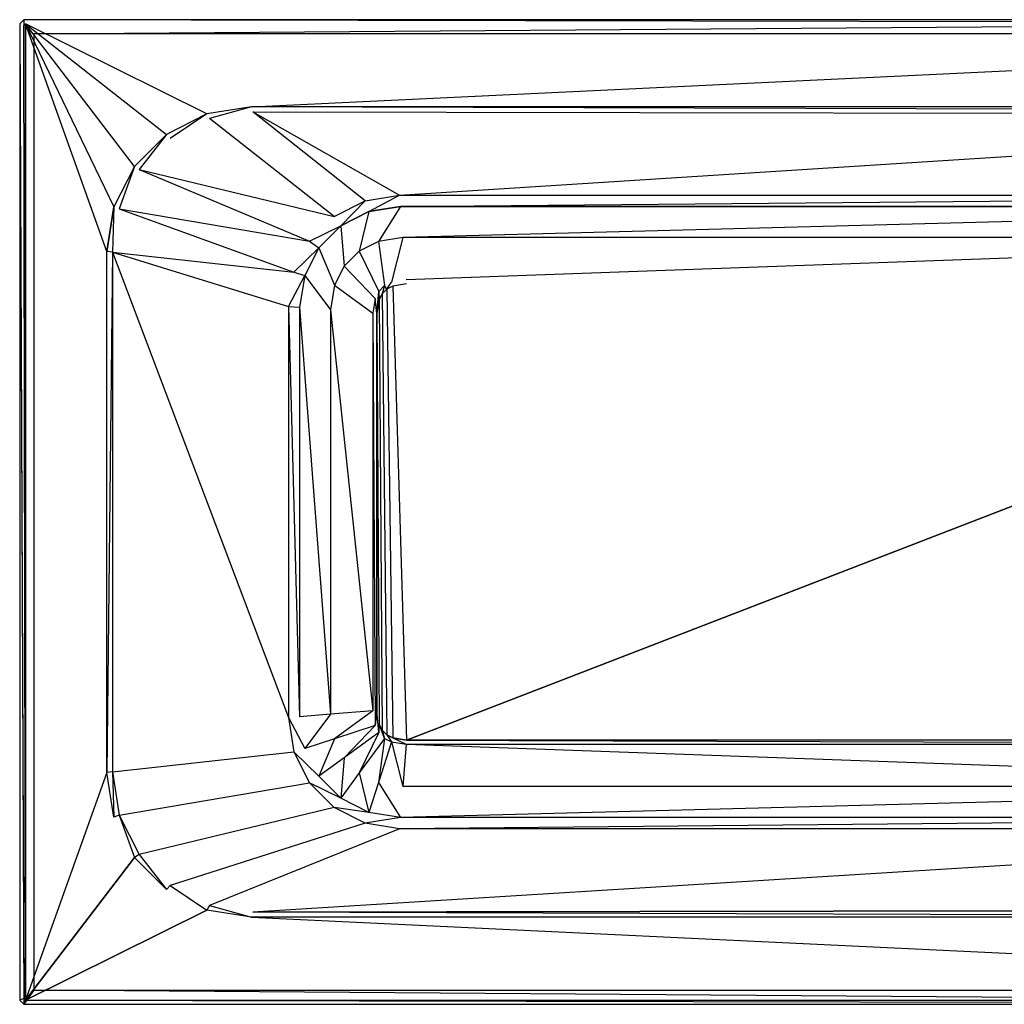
# Model space of a CAD drawing. Extents: x 0 to 1.4, y -0.7 to 0.
# Tile 1 of 7: x 0 to 0.7, y -0.7 to 0. Entities that reach past the tile are written whole.
import ezdxf

# ---------------------------------------------------------------- set-up
doc = ezdxf.new("R2010")
doc.units = 0
for name, color, linetype in [('L11_WANNE__N_BA147ARA2PWV__7___', 7, 'CONTINUOUS'), ('L12_WANNE__N_BA147ARA2PWV__9___', 7, 'CONTINUOUS'), ('L13_WANNE__N_BA147ARA2PWV__10__', 7, 'CONTINUOUS'), ('L4_WANNE__N_BA147ARA2PWV__9___R', 7, 'CONTINUOUS'), ('L5_WANNE__N_BA147ARA2PWV__1___R', 7, 'CONTINUOUS'), ('L6_WANNE__N_BA147ARA2PWV__2___R', 7, 'CONTINUOUS'), ('L9_WANNE__N_BA147ARA2PWV__5___R', 7, 'CONTINUOUS')]:
    doc.layers.add(name, color=color, linetype=linetype)

msp = doc.modelspace()

# ---------------------------------------------------------------- linework, layer by layer
at = {"layer": 'L11_WANNE__N_BA147ARA2PWV__7___', "color": 8}
for points, invisible_edges in [([(0.265298, -0.18938), (0.274958, -0.51215), (0.274958, -0.18785), (0.265298, -0.18938)], 10), ([(0.274958, -0.18785), (0.274958, -0.51215), (1.115042, -0.18785), (0.274958, -0.18785)], 13), ([(1.115042, -0.18785), (0.274958, -0.51215), (1.115042, -0.51215), (1.115042, -0.18785)], 10), ([(0.25553, -0.199148), (0.257691, -0.505093), (0.257691, -0.194907), (0.25553, -0.199148)], 10), ([(0.257691, -0.194907), (0.261057, -0.508459), (0.261057, -0.191541), (0.257691, -0.194907)], 10), ([(0.257691, -0.194907), (0.257691, -0.505093), (0.261057, -0.508459), (0.257691, -0.194907)], 13), ([(0.261057, -0.191541), (0.265298, -0.51062), (0.265298, -0.18938), (0.261057, -0.191541)], 10), ([(0.261057, -0.191541), (0.261057, -0.508459), (0.265298, -0.51062), (0.261057, -0.191541)], 13), ([(0.265298, -0.18938), (0.265298, -0.51062), (0.274958, -0.51215), (0.265298, -0.18938)], 13), ([(0.254, -0.208808), (0.25553, -0.500852), (0.25553, -0.199148), (0.254, -0.208808)], 10), ([(0.25553, -0.199148), (0.25553, -0.500852), (0.257691, -0.505093), (0.25553, -0.199148)], 13), ([(0.25553, -0.500852), (0.254, -0.208808), (0.254, -0.491192), (0.25553, -0.500852)], 13)]:
    msp.add_3dface(points, dxfattribs=dict(at, invisible_edges=invisible_edges))
at = {"layer": 'L12_WANNE__N_BA147ARA2PWV__9___', "color": 8}
for points, invisible_edges in [([(0, -0.003, 0.422), (0.003, -0.7, 0.422), (0.003, 0, 0.422), (0, -0.003, 0.422)], 10), ([(0.003, 0, 0.422), (0.003, -0.7, 0.422), (0.01, -0.69, 0.422), (0.003, 0, 0.422)], 13), ([(0.003, 0, 0.422), (0.01, -0.01, 0.422), (1.397, 0, 0.422), (0.003, 0, 0.422)], 13), ([(0.01, -0.01, 0.422), (0.003, 0, 0.422), (0.01, -0.69, 0.422), (0.01, -0.01, 0.422)], 15), ([(1.397, 0, 0.422), (0.01, -0.01, 0.422), (1.39, -0.01, 0.422), (1.397, 0, 0.422)], 15), ([(0.003, -0.7, 0.422), (0, -0.003, 0.422), (0, -0.697, 0.422), (0.003, -0.7, 0.422)], 13), ([(0.01, -0.69, 0.422), (0.003, -0.7, 0.422), (1.397, -0.7, 0.422), (0.01, -0.69, 0.422)], 10), ([(0.01, -0.69, 0.422), (1.397, -0.7, 0.422), (1.39, -0.69, 0.422), (0.01, -0.69, 0.422)], 13)]:
    msp.add_3dface(points, dxfattribs=dict(at, invisible_edges=invisible_edges))
at = {"layer": 'L13_WANNE__N_BA147ARA2PWV__10__', "color": 8}
for points, invisible_edges in [([(0.01, -0.69, 0.425), (0.01, -0.01, 0.422), (0.01, -0.69, 0.422), (0.01, -0.69, 0.425)], 13), ([(0.01, -0.01, 0.422), (0.01, -0.69, 0.425), (0.01, -0.01, 0.425), (0.01, -0.01, 0.422)], 14), ([(0.01, -0.01, 0.422), (1.39, -0.01, 0.425), (1.39, -0.01, 0.422), (0.01, -0.01, 0.422)], 13), ([(1.39, -0.01, 0.425), (0.01, -0.01, 0.422), (0.01, -0.01, 0.425), (1.39, -0.01, 0.425)], 14), ([(1.39, -0.69, 0.425), (0.01, -0.69, 0.422), (1.39, -0.69, 0.422), (1.39, -0.69, 0.425)], 13), ([(0.01, -0.69, 0.422), (1.39, -0.69, 0.425), (0.01, -0.69, 0.425), (0.01, -0.69, 0.422)], 14)]:
    msp.add_3dface(points, dxfattribs=dict(at, invisible_edges=invisible_edges))
at = {"layer": 'L4_WANNE__N_BA147ARA2PWV__9___R', "color": 8}
for points, invisible_edges in [([(0, -0.003, 0.425), (0.003, -0.7, 0.425), (0.003, 0, 0.425), (0, -0.003, 0.425)], 10), ([(0.003, 0, 0.425), (0.003, -0.7, 0.425), (0.01, -0.69, 0.425), (0.003, 0, 0.425)], 13), ([(0.003, 0, 0.425), (0.01, -0.01, 0.425), (1.397, 0, 0.425), (0.003, 0, 0.425)], 13), ([(0.01, -0.01, 0.425), (0.003, 0, 0.425), (0.01, -0.69, 0.425), (0.01, -0.01, 0.425)], 15), ([(1.397, 0, 0.425), (0.01, -0.01, 0.425), (1.39, -0.01, 0.425), (1.397, 0, 0.425)], 15), ([(0.003, -0.7, 0.425), (0, -0.003, 0.425), (0, -0.697, 0.425), (0.003, -0.7, 0.425)], 13), ([(0.01, -0.69, 0.425), (0.003, -0.7, 0.425), (1.397, -0.7, 0.425), (0.01, -0.69, 0.425)], 10), ([(0.01, -0.69, 0.425), (1.397, -0.7, 0.425), (1.39, -0.69, 0.425), (0.01, -0.69, 0.425)], 13)]:
    msp.add_3dface(points, dxfattribs=dict(at, invisible_edges=invisible_edges))
at = {"layer": 'L5_WANNE__N_BA147ARA2PWV__1___R', "color": 8}
for points, invisible_edges in [([(0.134896, -0.070315, 0.457139), (0.164764, -0.062, 0.46), (0.133162, -0.067011, 0.46), (0.134896, -0.070315, 0.457139)], 13), ([(0.164764, -0.062, 0.46), (0.134896, -0.070315, 0.457139), (0.165754, -0.06543, 0.457128), (0.164764, -0.062, 0.46)], 14), ([(1.265236, -0.061998, 0.459999), (0.164764, -0.062, 0.46), (1.264668, -0.06544, 0.457051), (1.265236, -0.061998, 0.459999)], 14), ([(1.264668, -0.06544, 0.457051), (0.164764, -0.062, 0.46), (0.165754, -0.06543, 0.457128), (1.264668, -0.06544, 0.457051)], 14), ([(0.107058, -0.084497, 0.457147), (0.133162, -0.067011, 0.46), (0.104439, -0.081644, 0.46), (0.107058, -0.084497, 0.457147)], 13), ([(0.133162, -0.067011, 0.46), (0.107058, -0.084497, 0.457147), (0.134896, -0.070315, 0.457139), (0.133162, -0.067011, 0.46)], 14), ([(0.084967, -0.106586, 0.457152), (0.104439, -0.081644, 0.46), (0.081643, -0.104438, 0.46), (0.084967, -0.106586, 0.457152)], 13), ([(0.104439, -0.081644, 0.46), (0.084967, -0.106586, 0.457152), (0.107058, -0.084497, 0.457147), (0.104439, -0.081644, 0.46)], 14), ([(0.070784, -0.134421, 0.457153), (0.081643, -0.104438, 0.46), (0.067006, -0.13316, 0.46), (0.070784, -0.134421, 0.457153)], 13), ([(0.081643, -0.104438, 0.46), (0.070784, -0.134421, 0.457153), (0.084967, -0.106586, 0.457152), (0.081643, -0.104438, 0.46)], 14), ([(0.065897, -0.165277, 0.457151), (0.067006, -0.13316, 0.46), (0.062, -0.164764, 0.459999), (0.065897, -0.165277, 0.457151)], 13), ([(0.067006, -0.13316, 0.46), (0.065897, -0.165277, 0.457151), (0.070784, -0.134421, 0.457153), (0.067006, -0.13316, 0.46)], 14), ([(0.062, -0.535236, 0.46), (0.065897, -0.165277, 0.457151), (0.062, -0.164764, 0.459999), (0.062, -0.535236, 0.46)], 13), ([(0.065897, -0.165277, 0.457151), (0.062, -0.535236, 0.46), (0.065897, -0.534723, 0.457151), (0.065897, -0.165277, 0.457151)], 14), ([(0.067007, -0.56684, 0.46), (0.065897, -0.534723, 0.457151), (0.062, -0.535236, 0.46), (0.067007, -0.56684, 0.46)], 13), ([(0.065897, -0.534723, 0.457151), (0.067007, -0.56684, 0.46), (0.070784, -0.565579, 0.457153), (0.065897, -0.534723, 0.457151)], 14), ([(0.081641, -0.595564, 0.46), (0.070784, -0.565579, 0.457153), (0.067007, -0.56684, 0.46), (0.081641, -0.595564, 0.46)], 13), ([(0.070784, -0.565579, 0.457153), (0.081641, -0.595564, 0.46), (0.084967, -0.593414, 0.457152), (0.070784, -0.565579, 0.457153)], 14), ([(0.104435, -0.61836, 0.459999), (0.084967, -0.593414, 0.457152), (0.081641, -0.595564, 0.46), (0.104435, -0.61836, 0.459999)], 13), ([(0.084967, -0.593414, 0.457152), (0.104435, -0.61836, 0.459999), (0.107058, -0.615503, 0.457147), (0.084967, -0.593414, 0.457152)], 14), ([(0.133159, -0.632996, 0.459998), (0.107058, -0.615503, 0.457147), (0.104435, -0.61836, 0.459999), (0.133159, -0.632996, 0.459998)], 13), ([(0.107058, -0.615503, 0.457147), (0.133159, -0.632996, 0.459998), (0.134896, -0.629685, 0.457139), (0.107058, -0.615503, 0.457147)], 14), ([(0.164764, -0.638, 0.46), (0.134896, -0.629685, 0.457139), (0.133159, -0.632996, 0.459998), (0.164764, -0.638, 0.46)], 13), ([(0.134896, -0.629685, 0.457139), (0.164764, -0.638, 0.46), (0.165754, -0.63457, 0.457128), (0.134896, -0.629685, 0.457139)], 14), ([(1.265236, -0.638, 0.46), (0.165754, -0.63457, 0.457128), (0.164764, -0.638, 0.46), (1.265236, -0.638, 0.46)], 14), ([(1.265236, -0.638, 0.46), (1.264668, -0.634559, 0.457051), (0.165754, -0.63457, 0.457128), (1.265236, -0.638, 0.46)], 14)]:
    msp.add_3dface(points, dxfattribs=dict(at, invisible_edges=invisible_edges))
at = {"layer": 'L6_WANNE__N_BA147ARA2PWV__2___R', "color": 8}
for points, invisible_edges in [([(0.003, -0.004243, 0.46), (0.003, 0, 0.457), (0, -0.003, 0.457), (0.003, -0.004243, 0.46)], 13), ([(0, -0.003, 0.457), (0.003, 0, 0.425), (0, -0.003, 0.425), (0, -0.003, 0.457)], 13), ([(0.003, 0, 0.425), (0, -0.003, 0.457), (0.003, 0, 0.457), (0.003, 0, 0.425)], 14), ([(0.003, 0, 0.457), (0.003, -0.004243, 0.46), (0.004243, -0.003, 0.46), (0.003, 0, 0.457)], 14), ([(0.003, 0, 0.457), (1.395757, -0.003, 0.46), (1.397, 0, 0.457), (0.003, 0, 0.457)], 13), ([(1.395757, -0.003, 0.46), (0.003, 0, 0.457), (0.004243, -0.003, 0.46), (1.395757, -0.003, 0.46)], 14), ([(0.003, 0, 0.425), (1.397, 0, 0.457), (1.397, 0, 0.425), (0.003, 0, 0.425)], 13), ([(1.397, 0, 0.457), (0.003, 0, 0.425), (0.003, 0, 0.457), (1.397, 0, 0.457)], 14), ([(0.003, -0.695757, 0.46), (0, -0.003, 0.457), (0, -0.697, 0.457), (0.003, -0.695757, 0.46)], 13), ([(0, -0.003, 0.457), (0.003, -0.695757, 0.46), (0.003, -0.004243, 0.46), (0, -0.003, 0.457)], 14), ([(0, -0.697, 0.457), (0, -0.003, 0.425), (0, -0.697, 0.425), (0, -0.697, 0.457)], 13), ([(0, -0.003, 0.425), (0, -0.697, 0.457), (0, -0.003, 0.457), (0, -0.003, 0.425)], 14), ([(0.003, -0.004243, 0.46), (0.004243, -0.697, 0.46), (0.004243, -0.003, 0.46), (0.003, -0.004243, 0.46)], 13), ([(0.004243, -0.697, 0.46), (0.003, -0.004243, 0.46), (0.003, -0.695757, 0.46), (0.004243, -0.697, 0.46)], 10), ([(0.004243, -0.003, 0.46), (0.004243, -0.697, 0.46), (0.062, -0.164764, 0.459999), (0.004243, -0.003, 0.46)], 10), ([(0.004243, -0.003, 0.46), (0.062, -0.164764, 0.459999), (0.067006, -0.13316, 0.46), (0.004243, -0.003, 0.46)], 13), ([(0.004243, -0.003, 0.46), (0.067006, -0.13316, 0.46), (0.081643, -0.104438, 0.46), (0.004243, -0.003, 0.46)], 10), ([(0.004243, -0.003, 0.46), (0.081643, -0.104438, 0.46), (0.104439, -0.081644, 0.46), (0.004243, -0.003, 0.46)], 13), ([(0.004243, -0.003, 0.46), (0.104439, -0.081644, 0.46), (0.133162, -0.067011, 0.46), (0.004243, -0.003, 0.46)], 10), ([(0.004243, -0.003, 0.46), (0.133162, -0.067011, 0.46), (0.164764, -0.062, 0.46), (0.004243, -0.003, 0.46)], 15), ([(0.004243, -0.003, 0.46), (0.164764, -0.062, 0.46), (1.395757, -0.003, 0.46), (0.004243, -0.003, 0.46)], 13), ([(1.395757, -0.003, 0.46), (0.164764, -0.062, 0.46), (1.265236, -0.061998, 0.459999), (1.395757, -0.003, 0.46)], 15), ([(0.004243, -0.697, 0.46), (0.062, -0.535236, 0.46), (0.062, -0.164764, 0.459999), (0.004243, -0.697, 0.46)], 13), ([(0.062, -0.535236, 0.46), (0.004243, -0.697, 0.46), (0.067007, -0.56684, 0.46), (0.062, -0.535236, 0.46)], 10), ([(0.067007, -0.56684, 0.46), (0.004243, -0.697, 0.46), (0.081641, -0.595564, 0.46), (0.067007, -0.56684, 0.46)], 13), ([(0.081641, -0.595564, 0.46), (0.004243, -0.697, 0.46), (0.104435, -0.61836, 0.459999), (0.081641, -0.595564, 0.46)], 10), ([(0.104435, -0.61836, 0.459999), (0.004243, -0.697, 0.46), (0.133159, -0.632996, 0.459998), (0.104435, -0.61836, 0.459999)], 13), ([(0.133159, -0.632996, 0.459998), (0.004243, -0.697, 0.46), (0.164764, -0.638, 0.46), (0.133159, -0.632996, 0.459998)], 10), ([(0.164764, -0.638, 0.46), (0.004243, -0.697, 0.46), (1.395757, -0.697, 0.46), (0.164764, -0.638, 0.46)], 13), ([(0.164764, -0.638, 0.46), (1.395757, -0.697, 0.46), (1.265236, -0.638, 0.46), (0.164764, -0.638, 0.46)], 10), ([(0.003, -0.7, 0.457), (0.003, -0.695757, 0.46), (0, -0.697, 0.457), (0.003, -0.7, 0.457)], 13), ([(0.003, -0.7, 0.425), (0, -0.697, 0.457), (0, -0.697, 0.425), (0.003, -0.7, 0.425)], 13), ([(0, -0.697, 0.457), (0.003, -0.7, 0.425), (0.003, -0.7, 0.457), (0, -0.697, 0.457)], 14), ([(0.003, -0.695757, 0.46), (0.003, -0.7, 0.457), (0.004243, -0.697, 0.46), (0.003, -0.695757, 0.46)], 14), ([(1.397, -0.7, 0.457), (0.004243, -0.697, 0.46), (0.003, -0.7, 0.457), (1.397, -0.7, 0.457)], 13), ([(1.397, -0.7, 0.457), (0.003, -0.7, 0.425), (1.397, -0.7, 0.425), (1.397, -0.7, 0.457)], 13), ([(0.003, -0.7, 0.425), (1.397, -0.7, 0.457), (0.003, -0.7, 0.457), (0.003, -0.7, 0.425)], 14), ([(0.004243, -0.697, 0.46), (1.397, -0.7, 0.457), (1.395757, -0.697, 0.46), (0.004243, -0.697, 0.46)], 14)]:
    msp.add_3dface(points, dxfattribs=dict(at, invisible_edges=invisible_edges))
at = {"layer": 'L9_WANNE__N_BA147ARA2PWV__5___R', "color": 8}
for points, invisible_edges in [([(0.245588, -0.128717, 0.06), (0.165754, -0.06543, 0.457128), (0.134896, -0.070315, 0.457139), (0.245588, -0.128717, 0.06)], 14), ([(0.27, -0.124849, 0.06), (1.162985, -0.067685, 0.44205), (0.165754, -0.06543, 0.457128), (0.27, -0.124849, 0.06)], 10), ([(0.165754, -0.06543, 0.457128), (1.162985, -0.067685, 0.44205), (1.18249, -0.067243, 0.444999), (0.165754, -0.06543, 0.457128)], 13), ([(0.165754, -0.06543, 0.457128), (1.18249, -0.067243, 0.444999), (1.263644, -0.066802, 0.447948), (0.165754, -0.06543, 0.457128)], 14), ([(0.165754, -0.06543, 0.457128), (1.263644, -0.066802, 0.447948), (1.264668, -0.06544, 0.457051), (0.165754, -0.06543, 0.457128)], 15), ([(0.165754, -0.06543, 0.457128), (0.245588, -0.128717, 0.06), (0.27, -0.124849, 0.06), (0.165754, -0.06543, 0.457128)], 13), ([(1.162985, -0.067685, 0.44205), (0.27, -0.124849, 0.06), (1.12, -0.124848, 0.06), (1.162985, -0.067685, 0.44205)], 13), ([(0.223565, -0.139938, 0.06), (0.134896, -0.070315, 0.457139), (0.107058, -0.084497, 0.457147), (0.223565, -0.139938, 0.06)], 14), ([(0.134896, -0.070315, 0.457139), (0.223565, -0.139938, 0.06), (0.245588, -0.128717, 0.06), (0.134896, -0.070315, 0.457139)], 13), ([(0.084967, -0.106586, 0.457152), (0.223565, -0.139938, 0.06), (0.107058, -0.084497, 0.457147), (0.084967, -0.106586, 0.457152)], 14), ([(0.070784, -0.134421, 0.457153), (0.206088, -0.157415, 0.06), (0.084967, -0.106586, 0.457152), (0.070784, -0.134421, 0.457153)], 14), ([(0.223565, -0.139938, 0.06), (0.084967, -0.106586, 0.457152), (0.206088, -0.157415, 0.06), (0.223565, -0.139938, 0.06)], 13), ([(0.248102, -0.136456, 0.03), (0.27, -0.124849, 0.06), (0.245588, -0.128717, 0.06), (0.248102, -0.136456, 0.03)], 14), ([(0.27, -0.124849, 0.06), (0.248102, -0.136456, 0.03), (0.270633, -0.132888, 0.03), (0.27, -0.124849, 0.06)], 13), ([(0.270633, -0.132888, 0.03), (1.12, -0.124848, 0.06), (0.27, -0.124849, 0.06), (0.270633, -0.132888, 0.03)], 14), ([(1.12, -0.124848, 0.06), (0.270633, -0.132888, 0.03), (1.119367, -0.132888, 0.03), (1.12, -0.124848, 0.06)], 13), ([(0.228348, -0.146522, 0.03), (0.245588, -0.128717, 0.06), (0.223565, -0.139938, 0.06), (0.228348, -0.146522, 0.03)], 14), ([(0.245588, -0.128717, 0.06), (0.228348, -0.146522, 0.03), (0.248102, -0.136456, 0.03), (0.245588, -0.128717, 0.06)], 13), ([(0.254974, -0.157604, 0.008038), (0.270633, -0.132888, 0.03), (0.248102, -0.136456, 0.03), (0.254974, -0.157604, 0.008038)], 13), ([(0.270633, -0.132888, 0.03), (0.254974, -0.157604, 0.008038), (0.272361, -0.15485, 0.008038), (0.270633, -0.132888, 0.03)], 14), ([(0.272361, -0.15485, 0.008038), (1.119367, -0.132888, 0.03), (0.270633, -0.132888, 0.03), (0.272361, -0.15485, 0.008038)], 13), ([(1.119367, -0.132888, 0.03), (0.272361, -0.15485, 0.008038), (1.117639, -0.15485, 0.008038), (1.119367, -0.132888, 0.03)], 14), ([(0.065897, -0.165277, 0.457151), (0.194867, -0.179438, 0.06), (0.070784, -0.134421, 0.457153), (0.065897, -0.165277, 0.457151)], 14), ([(0.206088, -0.157415, 0.06), (0.070784, -0.134421, 0.457153), (0.194867, -0.179438, 0.06), (0.206088, -0.157415, 0.06)], 13), ([(0.206088, -0.157415, 0.06), (0.228348, -0.146522, 0.03), (0.223565, -0.139938, 0.06), (0.206088, -0.157415, 0.06)], 14), ([(0.241418, -0.164511, 0.008038), (0.248102, -0.136456, 0.03), (0.228348, -0.146522, 0.03), (0.241418, -0.164511, 0.008038)], 13), ([(0.248102, -0.136456, 0.03), (0.241418, -0.164511, 0.008038), (0.254974, -0.157604, 0.008038), (0.248102, -0.136456, 0.03)], 14), ([(0.228348, -0.146522, 0.03), (0.206088, -0.157415, 0.06), (0.212672, -0.162198, 0.03), (0.228348, -0.146522, 0.03)], 13), ([(0.230661, -0.175268, 0.008038), (0.228348, -0.146522, 0.03), (0.212672, -0.162198, 0.03), (0.230661, -0.175268, 0.008038)], 13), ([(0.228348, -0.146522, 0.03), (0.230661, -0.175268, 0.008038), (0.241418, -0.164511, 0.008038), (0.228348, -0.146522, 0.03)], 14), ([(0.194867, -0.179438, 0.06), (0.212672, -0.162198, 0.03), (0.206088, -0.157415, 0.06), (0.194867, -0.179438, 0.06)], 14), ([(0.259272, -0.189084), (0.254974, -0.157604, 0.008038), (0.241418, -0.164511, 0.008038), (0.259272, -0.189084)], 13), ([(0.26436, -0.186491), (0.272361, -0.15485, 0.008038), (0.254974, -0.157604, 0.008038), (0.26436, -0.186491)], 13), ([(0.254974, -0.157604, 0.008038), (0.259272, -0.189084), (0.26436, -0.186491), (0.254974, -0.157604, 0.008038)], 14), ([(0.272361, -0.15485, 0.008038), (0.26436, -0.186491), (0.274722, -0.18485), (0.272361, -0.15485, 0.008038)], 14), ([(0.274722, -0.18485), (1.117639, -0.15485, 0.008038), (0.272361, -0.15485, 0.008038), (0.274722, -0.18485)], 13), ([(1.117639, -0.15485, 0.008038), (0.274722, -0.18485), (1.115278, -0.18485), (1.117639, -0.15485, 0.008038)], 14), ([(0.194867, -0.179438, 0.06), (0.065897, -0.165277, 0.457151), (0.191, -0.20385, 0.06), (0.194867, -0.179438, 0.06)], 13), ([(0.191, -0.49615, 0.06), (0.065897, -0.165277, 0.457151), (0.065897, -0.534723, 0.457151), (0.191, -0.49615, 0.06)], 13), ([(0.065897, -0.165277, 0.457151), (0.191, -0.49615, 0.06), (0.191, -0.20385, 0.06), (0.065897, -0.165277, 0.457151)], 14), ([(0.212672, -0.162198, 0.03), (0.194867, -0.179438, 0.06), (0.202606, -0.181952, 0.03), (0.212672, -0.162198, 0.03)], 13), ([(0.223754, -0.188824, 0.008038), (0.212672, -0.162198, 0.03), (0.202606, -0.181952, 0.03), (0.223754, -0.188824, 0.008038)], 13), ([(0.212672, -0.162198, 0.03), (0.223754, -0.188824, 0.008038), (0.230661, -0.175268, 0.008038), (0.212672, -0.162198, 0.03)], 14), ([(0.255234, -0.193122), (0.241418, -0.164511, 0.008038), (0.230661, -0.175268, 0.008038), (0.255234, -0.193122)], 13), ([(0.241418, -0.164511, 0.008038), (0.255234, -0.193122), (0.259272, -0.189084), (0.241418, -0.164511, 0.008038)], 14), ([(0.191, -0.20385, 0.06), (0.202606, -0.181952, 0.03), (0.194867, -0.179438, 0.06), (0.191, -0.20385, 0.06)], 14), ([(0.202606, -0.181952, 0.03), (0.191, -0.20385, 0.06), (0.199038, -0.204483, 0.03), (0.202606, -0.181952, 0.03)], 13), ([(0.221, -0.206211, 0.008038), (0.202606, -0.181952, 0.03), (0.199038, -0.204483, 0.03), (0.221, -0.206211, 0.008038)], 13), ([(0.202606, -0.181952, 0.03), (0.221, -0.206211, 0.008038), (0.223754, -0.188824, 0.008038), (0.202606, -0.181952, 0.03)], 14), ([(0.252641, -0.19821), (0.230661, -0.175268, 0.008038), (0.223754, -0.188824, 0.008038), (0.252641, -0.19821)], 13), ([(0.230661, -0.175268, 0.008038), (0.252641, -0.19821), (0.255234, -0.193122), (0.230661, -0.175268, 0.008038)], 14), ([(0.251, -0.208572), (0.223754, -0.188824, 0.008038), (0.221, -0.206211, 0.008038), (0.251, -0.208572)], 13), ([(0.223754, -0.188824, 0.008038), (0.251, -0.208572), (0.252641, -0.19821), (0.223754, -0.188824, 0.008038)], 14), ([(0.259272, -0.189084), (0.261057, -0.191541), (0.26436, -0.186491), (0.259272, -0.189084)], 13), ([(0.26436, -0.186491), (0.261057, -0.191541), (0.265298, -0.18938), (0.26436, -0.186491)], 15), ([(0.26436, -0.186491), (0.265298, -0.18938), (0.274722, -0.18485), (0.26436, -0.186491)], 15), ([(0.274722, -0.18485), (0.265298, -0.18938), (0.274958, -0.18785), (0.274722, -0.18485)], 15), ([(0.274722, -0.18485), (0.274958, -0.18785), (1.115278, -0.18485), (0.274722, -0.18485)], 15), ([(1.115278, -0.18485), (0.274958, -0.18785), (1.115042, -0.18785), (1.115278, -0.18485)], 15), ([(0.252641, -0.19821), (0.254, -0.208808), (0.255234, -0.193122), (0.252641, -0.19821)], 13), ([(0.255234, -0.193122), (0.254, -0.208808), (0.25553, -0.199148), (0.255234, -0.193122)], 13), ([(0.255234, -0.193122), (0.25553, -0.199148), (0.259272, -0.189084), (0.255234, -0.193122)], 10), ([(0.259272, -0.189084), (0.25553, -0.199148), (0.257691, -0.194907), (0.259272, -0.189084)], 13), ([(0.259272, -0.189084), (0.257691, -0.194907), (0.261057, -0.191541), (0.259272, -0.189084)], 10), ([(0.251, -0.208572), (0.252641, -0.50179), (0.252641, -0.19821), (0.251, -0.208572)], 10), ([(0.252641, -0.19821), (0.252641, -0.50179), (0.254, -0.491192), (0.252641, -0.19821)], 13), ([(0.254, -0.208808), (0.252641, -0.19821), (0.254, -0.491192), (0.254, -0.208808)], 10), ([(0.199038, -0.495517, 0.03), (0.191, -0.20385, 0.06), (0.191, -0.49615, 0.06), (0.199038, -0.495517, 0.03)], 13), ([(0.191, -0.20385, 0.06), (0.199038, -0.495517, 0.03), (0.199038, -0.204483, 0.03), (0.191, -0.20385, 0.06)], 14), ([(0.221, -0.493789, 0.008038), (0.199038, -0.204483, 0.03), (0.199038, -0.495517, 0.03), (0.221, -0.493789, 0.008038)], 13), ([(0.199038, -0.204483, 0.03), (0.221, -0.493789, 0.008038), (0.221, -0.206211, 0.008038), (0.199038, -0.204483, 0.03)], 14), ([(0.251, -0.491428), (0.221, -0.206211, 0.008038), (0.221, -0.493789, 0.008038), (0.251, -0.491428)], 13), ([(0.221, -0.206211, 0.008038), (0.251, -0.491428), (0.251, -0.208572), (0.221, -0.206211, 0.008038)], 14), ([(0.252641, -0.50179), (0.251, -0.208572), (0.251, -0.491428), (0.252641, -0.50179)], 13), ([(0.065897, -0.534723, 0.457151), (0.194867, -0.520562, 0.06), (0.191, -0.49615, 0.06), (0.065897, -0.534723, 0.457151)], 14), ([(0.191, -0.49615, 0.06), (0.202606, -0.518048, 0.03), (0.199038, -0.495517, 0.03), (0.191, -0.49615, 0.06)], 14), ([(0.202606, -0.518048, 0.03), (0.191, -0.49615, 0.06), (0.194867, -0.520562, 0.06), (0.202606, -0.518048, 0.03)], 13), ([(0.202606, -0.518048, 0.03), (0.221, -0.493789, 0.008038), (0.199038, -0.495517, 0.03), (0.202606, -0.518048, 0.03)], 13), ([(0.221, -0.493789, 0.008038), (0.202606, -0.518048, 0.03), (0.223754, -0.511176, 0.008038), (0.221, -0.493789, 0.008038)], 14), ([(0.223754, -0.511176, 0.008038), (0.251, -0.491428), (0.221, -0.493789, 0.008038), (0.223754, -0.511176, 0.008038)], 13), ([(0.251, -0.491428), (0.223754, -0.511176, 0.008038), (0.252641, -0.50179), (0.251, -0.491428)], 14), ([(0.254, -0.491192), (0.252641, -0.50179), (0.255234, -0.506878), (0.254, -0.491192)], 10), ([(0.254, -0.491192), (0.255234, -0.506878), (0.25553, -0.500852), (0.254, -0.491192)], 13), ([(0.230661, -0.524732, 0.008038), (0.252641, -0.50179), (0.223754, -0.511176, 0.008038), (0.230661, -0.524732, 0.008038)], 13), ([(0.252641, -0.50179), (0.230661, -0.524732, 0.008038), (0.255234, -0.506878), (0.252641, -0.50179)], 14), ([(0.25553, -0.500852), (0.255234, -0.506878), (0.259272, -0.510916), (0.25553, -0.500852)], 10), ([(0.25553, -0.500852), (0.259272, -0.510916), (0.257691, -0.505093), (0.25553, -0.500852)], 13), ([(0.241418, -0.535489, 0.008038), (0.255234, -0.506878), (0.230661, -0.524732, 0.008038), (0.241418, -0.535489, 0.008038)], 13), ([(0.255234, -0.506878), (0.241418, -0.535489, 0.008038), (0.259272, -0.510916), (0.255234, -0.506878)], 14), ([(0.254974, -0.542396, 0.008038), (0.259272, -0.510916), (0.241418, -0.535489, 0.008038), (0.254974, -0.542396, 0.008038)], 13), ([(0.259272, -0.510916), (0.254974, -0.542396, 0.008038), (0.26436, -0.513509), (0.259272, -0.510916)], 14), ([(0.257691, -0.505093), (0.259272, -0.510916), (0.261057, -0.508459), (0.257691, -0.505093)], 10), ([(0.261057, -0.508459), (0.259272, -0.510916), (0.26436, -0.513509), (0.261057, -0.508459)], 13), ([(0.261057, -0.508459), (0.26436, -0.513509), (0.265298, -0.51062), (0.261057, -0.508459)], 10), ([(0.265298, -0.51062), (0.26436, -0.513509), (0.274722, -0.51515), (0.265298, -0.51062)], 13), ([(0.265298, -0.51062), (0.274722, -0.51515), (0.274958, -0.51215), (0.265298, -0.51062)], 10), ([(0.212672, -0.537802, 0.03), (0.223754, -0.511176, 0.008038), (0.202606, -0.518048, 0.03), (0.212672, -0.537802, 0.03)], 13), ([(0.223754, -0.511176, 0.008038), (0.212672, -0.537802, 0.03), (0.230661, -0.524732, 0.008038), (0.223754, -0.511176, 0.008038)], 14), ([(0.272361, -0.54515, 0.008038), (0.26436, -0.513509), (0.254974, -0.542396, 0.008038), (0.272361, -0.54515, 0.008038)], 13), ([(0.26436, -0.513509), (0.272361, -0.54515, 0.008038), (0.274722, -0.51515), (0.26436, -0.513509)], 14), ([(1.117639, -0.54515, 0.008038), (0.274722, -0.51515), (0.272361, -0.54515, 0.008038), (1.117639, -0.54515, 0.008038)], 13), ([(0.274958, -0.51215), (0.274722, -0.51515), (1.115278, -0.51515), (0.274958, -0.51215)], 13), ([(0.274722, -0.51515), (1.117639, -0.54515, 0.008038), (1.115278, -0.51515), (0.274722, -0.51515)], 14), ([(0.274958, -0.51215), (1.115278, -0.51515), (1.115042, -0.51215), (0.274958, -0.51215)], 10), ([(0.194867, -0.520562, 0.06), (0.065897, -0.534723, 0.457151), (0.070784, -0.565579, 0.457153), (0.194867, -0.520562, 0.06)], 13), ([(0.070784, -0.565579, 0.457153), (0.206088, -0.542585, 0.06), (0.194867, -0.520562, 0.06), (0.070784, -0.565579, 0.457153)], 14), ([(0.194867, -0.520562, 0.06), (0.212672, -0.537802, 0.03), (0.202606, -0.518048, 0.03), (0.194867, -0.520562, 0.06)], 14), ([(0.212672, -0.537802, 0.03), (0.194867, -0.520562, 0.06), (0.206088, -0.542585, 0.06), (0.212672, -0.537802, 0.03)], 13), ([(0.228348, -0.553478, 0.03), (0.230661, -0.524732, 0.008038), (0.212672, -0.537802, 0.03), (0.228348, -0.553478, 0.03)], 13), ([(0.230661, -0.524732, 0.008038), (0.228348, -0.553478, 0.03), (0.241418, -0.535489, 0.008038), (0.230661, -0.524732, 0.008038)], 14), ([(0.206088, -0.542585, 0.06), (0.228348, -0.553478, 0.03), (0.212672, -0.537802, 0.03), (0.206088, -0.542585, 0.06)], 13), ([(0.248102, -0.563544, 0.03), (0.241418, -0.535489, 0.008038), (0.228348, -0.553478, 0.03), (0.248102, -0.563544, 0.03)], 13), ([(0.241418, -0.535489, 0.008038), (0.248102, -0.563544, 0.03), (0.254974, -0.542396, 0.008038), (0.241418, -0.535489, 0.008038)], 14), ([(0.206088, -0.542585, 0.06), (0.070784, -0.565579, 0.457153), (0.084967, -0.593414, 0.457152), (0.206088, -0.542585, 0.06)], 13), ([(0.084967, -0.593414, 0.457152), (0.223565, -0.560062, 0.06), (0.206088, -0.542585, 0.06), (0.084967, -0.593414, 0.457152)], 13), ([(0.228348, -0.553478, 0.03), (0.206088, -0.542585, 0.06), (0.223565, -0.560062, 0.06), (0.228348, -0.553478, 0.03)], 14), ([(0.270633, -0.567112, 0.03), (0.254974, -0.542396, 0.008038), (0.248102, -0.563544, 0.03), (0.270633, -0.567112, 0.03)], 13), ([(0.254974, -0.542396, 0.008038), (0.270633, -0.567112, 0.03), (0.272361, -0.54515, 0.008038), (0.254974, -0.542396, 0.008038)], 14), ([(0.270633, -0.567112, 0.03), (1.117639, -0.54515, 0.008038), (0.272361, -0.54515, 0.008038), (0.270633, -0.567112, 0.03)], 13), ([(1.117639, -0.54515, 0.008038), (0.270633, -0.567112, 0.03), (1.119367, -0.567112, 0.03), (1.117639, -0.54515, 0.008038)], 14), ([(0.223565, -0.560062, 0.06), (0.248102, -0.563544, 0.03), (0.228348, -0.553478, 0.03), (0.223565, -0.560062, 0.06)], 13), ([(0.223565, -0.560062, 0.06), (0.084967, -0.593414, 0.457152), (0.107058, -0.615503, 0.457147), (0.223565, -0.560062, 0.06)], 14), ([(0.107058, -0.615503, 0.457147), (0.245588, -0.571283, 0.06), (0.223565, -0.560062, 0.06), (0.107058, -0.615503, 0.457147)], 13), ([(0.248102, -0.563544, 0.03), (0.223565, -0.560062, 0.06), (0.245588, -0.571283, 0.06), (0.248102, -0.563544, 0.03)], 14), ([(0.245588, -0.571283, 0.06), (0.270633, -0.567112, 0.03), (0.248102, -0.563544, 0.03), (0.245588, -0.571283, 0.06)], 13), ([(0.245588, -0.571283, 0.06), (0.107058, -0.615503, 0.457147), (0.134896, -0.629685, 0.457139), (0.245588, -0.571283, 0.06)], 14), ([(0.134896, -0.629685, 0.457139), (0.27, -0.57515, 0.06), (0.245588, -0.571283, 0.06), (0.134896, -0.629685, 0.457139)], 13), ([(0.270633, -0.567112, 0.03), (0.245588, -0.571283, 0.06), (0.27, -0.57515, 0.06), (0.270633, -0.567112, 0.03)], 14), ([(0.27, -0.57515, 0.06), (1.119367, -0.567112, 0.03), (0.270633, -0.567112, 0.03), (0.27, -0.57515, 0.06)], 13), ([(1.119367, -0.567112, 0.03), (0.27, -0.57515, 0.06), (1.12, -0.57515, 0.06), (1.119367, -0.567112, 0.03)], 14), ([(0.27, -0.57515, 0.06), (0.134896, -0.629685, 0.457139), (0.165754, -0.63457, 0.457128), (0.27, -0.57515, 0.06)], 14), ([(0.165754, -0.63457, 0.457128), (1.12, -0.57515, 0.06), (0.27, -0.57515, 0.06), (0.165754, -0.63457, 0.457128)], 13), ([(1.12, -0.57515, 0.06), (0.165754, -0.63457, 0.457128), (1.162981, -0.632314, 0.442051), (1.12, -0.57515, 0.06)], 10), ([(1.162981, -0.632314, 0.442051), (0.165754, -0.63457, 0.457128), (1.18249, -0.632756, 0.445), (1.162981, -0.632314, 0.442051)], 13), ([(1.18249, -0.632756, 0.445), (0.165754, -0.63457, 0.457128), (1.263644, -0.633197, 0.447949), (1.18249, -0.632756, 0.445)], 14), ([(1.263644, -0.633197, 0.447949), (0.165754, -0.63457, 0.457128), (1.264668, -0.634559, 0.457051), (1.263644, -0.633197, 0.447949)], 15)]:
    msp.add_3dface(points, dxfattribs=dict(at, invisible_edges=invisible_edges))

doc.saveas('drawing.dxf')
